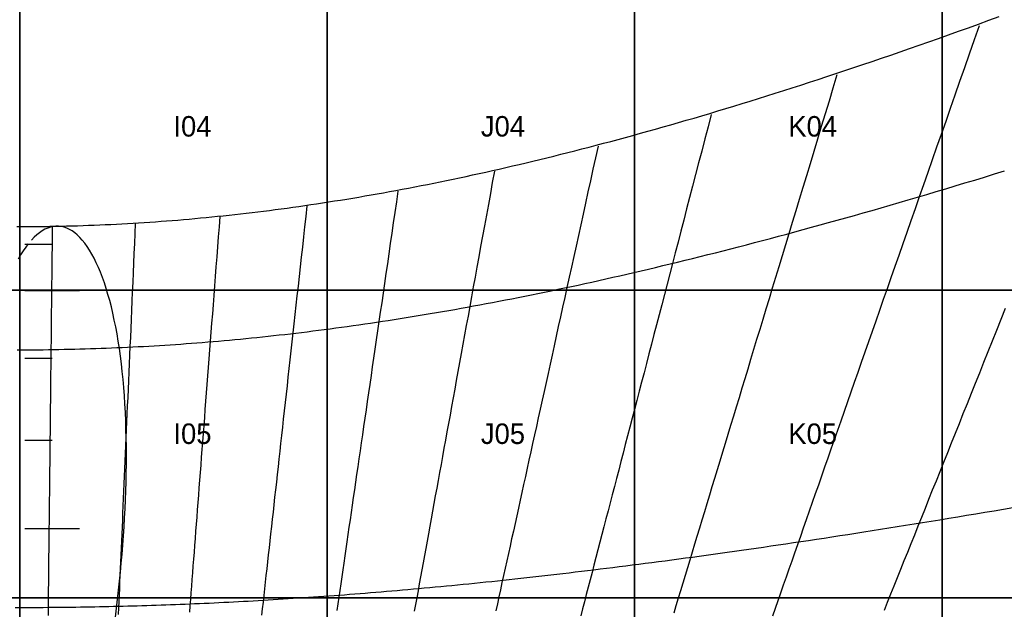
# Model space of a CAD drawing. Header units: millimetres. Extents: x -7250 to 7250, y -7250 to 7250.
# Tile 12 of 15: x 0 to 2882, y 2666 to 4392. Entities that reach past the tile are written whole.
import ezdxf

# ---------------------------------------------------------------- set-up
doc = ezdxf.new("R2010")
doc.units = ezdxf.units.MM
for name, color, linetype in [('CUT', 1, 'Continuous'), ('DECL', 30, 'Continuous'), ('HOUR', 7, 'Continuous'), ('HOUR15', 9, 'Continuous'), ('HOUR30', 8, 'Continuous'), ('ID', 3, 'Continuous'), ('MERID', 40, 'Continuous'), ('NOON', 6, 'Continuous'), ('TICKS', 2, 'Continuous')]:
    doc.layers.add(name, color=color, linetype=linetype)

msp = doc.modelspace()

# ---------------------------------------------------------------- linework, layer by layer
at = {"layer": 'CUT'}
for points in [[(-900, 4500), (0, 4500), (0, 3600), (-900, 3600), (-900, 4500)], [(0, 4500), (900, 4500), (900, 3600), (0, 3600), (0, 4500)], [(900, 4500), (1800, 4500), (1800, 3600), (900, 3600), (900, 4500)], [(1800, 4500), (2700, 4500), (2700, 3600), (1800, 3600), (1800, 4500)], [(2700, 4500), (3600, 4500), (3600, 3600), (2700, 3600), (2700, 4500)], [(-900, 3600), (0, 3600), (0, 2700), (-900, 2700), (-900, 3600)], [(0, 3600), (900, 3600), (900, 2700), (0, 2700), (0, 3600)], [(900, 3600), (1800, 3600), (1800, 2700), (900, 2700), (900, 3600)], [(1800, 3600), (2700, 3600), (2700, 2700), (1800, 2700), (1800, 3600)], [(2700, 3600), (3600, 3600), (3600, 2700), (2700, 2700), (2700, 3600)], [(-900, 2700), (0, 2700), (0, 1800), (-900, 1800), (-900, 2700)], [(0, 2700), (900, 2700), (900, 1800), (0, 1800), (0, 2700)], [(900, 2700), (1800, 2700), (1800, 1800), (900, 1800), (900, 2700)], [(1800, 2700), (2700, 2700), (2700, 1800), (1800, 1800), (1800, 2700)], [(2700, 2700), (3600, 2700), (3600, 1800), (2700, 1800), (2700, 2700)]]:
    msp.add_lwpolyline(points, close=True, dxfattribs=at)
for radius in [7250, 6350]:
    msp.add_circle((0, 0), radius, dxfattribs=at)
at = {"layer": 'DECL'}
for points in [[(-8.1, 3786.5), (8.1, 3786.5), (24.2, 3786.6), (40.3, 3786.7), (56.4, 3786.8), (72.6, 3787), (88.7, 3787.2), (104.8, 3787.5), (121, 3787.8), (137.1, 3788.2), (153.3, 3788.6), (169.5, 3789.1), (185.6, 3789.6), (201.8, 3790.2), (218, 3790.8), (234.2, 3791.5), (250.5, 3792.2), (266.7, 3792.9), (283, 3793.7), (299.2, 3794.6), (315.5, 3795.5), (331.8, 3796.4), (348.2, 3797.4), (364.5, 3798.5), (380.9, 3799.5), (397.3, 3800.7), (413.7, 3801.9), (430.1, 3803.1), (446.6, 3804.4), (463.1, 3805.7), (479.6, 3807.1), (496.1, 3808.6), (512.7, 3810.1), (529.3, 3811.6), (545.9, 3813.2), (562.6, 3814.8), (579.3, 3816.5), (596, 3818.2), (612.8, 3820), (629.6, 3821.9), (646.4, 3823.8), (663.3, 3825.7), (680.2, 3827.7), (697.2, 3829.8), (714.2, 3831.9), (731.2, 3834), (748.3, 3836.2), (765.5, 3838.5), (782.6, 3840.8), (799.9, 3843.2), (817.1, 3845.6), (834.5, 3848.1), (851.8, 3850.7), (869.3, 3853.2), (886.8, 3855.9), (904.3, 3858.6), (921.9, 3861.4), (939.5, 3864.2), (957.3, 3867.1), (975, 3870), (992.9, 3873), (1010.7, 3876.1), (1028.7, 3879.2), (1046.7, 3882.4), (1064.8, 3885.6), (1083, 3888.9), (1101.2, 3892.2), (1119.5, 3895.7), (1137.9, 3899.1), (1156.3, 3902.7), (1174.8, 3906.3), (1193.4, 3910), (1212.1, 3913.7), (1230.8, 3917.5), (1249.7, 3921.4), (1268.6, 3925.3), (1287.6, 3929.3), (1306.7, 3933.4), (1325.8, 3937.6), (1345.1, 3941.8), (1364.5, 3946), (1383.9, 3950.4), (1403.4, 3954.8), (1423.1, 3959.3), (1442.8, 3963.9), (1462.6, 3968.5), (1482.6, 3973.2), (1502.6, 3978), (1522.8, 3982.9), (1543, 3987.8), (1563.4, 3992.9), (1583.9, 3998), (1604.4, 4003.1), (1625.2, 4008.4), (1646, 4013.7), (1666.9, 4019.2), (1688, 4024.7), (1709.2, 4030.3), (1730.5, 4035.9), (1751.9, 4041.7), (1773.5, 4047.5), (1795.2, 4053.5), (1817, 4059.5), (1839, 4065.6), (1861.1, 4071.8), (1883.4, 4078.1), (1905.8, 4084.5), (1928.4, 4091), (1951.1, 4097.6), (1974, 4104.3), (1997, 4111.1), (2020.2, 4118), (2043.5, 4124.9), (2067, 4132), (2090.7, 4139.2), (2114.6, 4146.5), (2138.6, 4153.9), (2162.8, 4161.5), (2187.2, 4169.1), (2211.8, 4176.8), (2236.6, 4184.7), (2261.5, 4192.7), (2286.7, 4200.8), (2312, 4209), (2337.6, 4217.3), (2363.3, 4225.7), (2389.3, 4234.3), (2415.5, 4243), (2441.9, 4251.9), (2468.6, 4260.8), (2495.4, 4269.9), (2522.5, 4279.2), (2549.8, 4288.5), (2577.4, 4298), (2605.2, 4307.7), (2633.3, 4317.5), (2661.6, 4327.4), (2690.2, 4337.5), (2719, 4347.8), (2748.1, 4358.2), (2777.5, 4368.7), (2807.2, 4379.4), (2837.2, 4390.3), (2867.4, 4401.3)], [(-7.7, 3425.8), (7.7, 3425.8), (23, 3425.8), (38.3, 3425.9), (53.7, 3426), (69, 3426.1), (84.3, 3426.3), (99.7, 3426.5), (115, 3426.8), (130.4, 3427.1), (145.8, 3427.4), (161.1, 3427.8), (176.5, 3428.2), (191.9, 3428.6), (207.3, 3429.1), (222.7, 3429.6), (238.2, 3430.1), (253.6, 3430.7), (269, 3431.3), (284.5, 3432), (300, 3432.6), (315.5, 3433.4), (331, 3434.1), (346.5, 3434.9), (362.1, 3435.8), (377.6, 3436.6), (393.2, 3437.5), (408.8, 3438.5), (424.5, 3439.5), (440.1, 3440.5), (455.8, 3441.6), (471.5, 3442.7), (487.3, 3443.8), (503, 3445), (518.8, 3446.2), (534.6, 3447.4), (550.5, 3448.7), (566.3, 3450.1), (582.2, 3451.4), (598.2, 3452.8), (614.1, 3454.3), (630.1, 3455.8), (646.2, 3457.3), (662.3, 3458.9), (678.4, 3460.5), (694.5, 3462.1), (710.7, 3463.8), (726.9, 3465.5), (743.2, 3467.3), (759.5, 3469.1), (775.9, 3471), (792.3, 3472.9), (808.7, 3474.8), (825.2, 3476.8), (841.8, 3478.8), (858.3, 3480.9), (875, 3483), (891.7, 3485.1), (908.4, 3487.3), (925.2, 3489.6), (942, 3491.8), (958.9, 3494.2), (975.9, 3496.5), (992.9, 3499), (1010, 3501.4), (1027.1, 3503.9), (1044.3, 3506.5), (1061.6, 3509.1), (1078.9, 3511.7), (1096.3, 3514.4), (1113.7, 3517.2), (1131.2, 3520), (1148.8, 3522.8), (1166.5, 3525.7), (1184.2, 3528.7), (1202, 3531.7), (1219.9, 3534.7), (1237.8, 3537.8), (1255.8, 3540.9), (1273.9, 3544.1), (1292.1, 3547.4), (1310.4, 3550.7), (1328.7, 3554), (1347.2, 3557.5), (1365.7, 3560.9), (1384.3, 3564.4), (1403, 3568), (1421.8, 3571.6), (1440.6, 3575.3), (1459.6, 3579.1), (1478.7, 3582.9), (1497.8, 3586.7), (1517.1, 3590.7), (1536.5, 3594.6), (1555.9, 3598.7), (1575.5, 3602.8), (1595.2, 3606.9), (1614.9, 3611.2), (1634.8, 3615.4), (1654.8, 3619.8), (1675, 3624.2), (1695.2, 3628.7), (1715.6, 3633.2), (1736, 3637.9), (1756.6, 3642.5), (1777.4, 3647.3), (1798.2, 3652.1), (1819.2, 3657), (1840.3, 3662), (1861.5, 3667), (1882.9, 3672.1), (1904.4, 3677.3), (1926.1, 3682.5), (1947.9, 3687.9), (1969.8, 3693.3), (1991.9, 3698.8), (2014.2, 3704.3), (2036.6, 3710), (2059.1, 3715.7), (2081.8, 3721.5), (2104.7, 3727.4), (2127.7, 3733.4), (2151, 3739.4), (2174.3, 3745.6), (2197.9, 3751.8), (2221.6, 3758.1), (2245.5, 3764.5), (2269.6, 3771), (2293.9, 3777.6), (2318.4, 3784.3), (2343, 3791.1), (2367.9, 3798), (2393, 3805), (2418.2, 3812.1), (2443.7, 3819.3), (2469.4, 3826.6), (2495.3, 3834), (2521.5, 3841.5), (2547.8, 3849.1), (2574.4, 3856.8), (2601.2, 3864.6), (2628.3, 3872.6), (2655.6, 3880.7), (2683.1, 3888.8), (2710.9, 3897.1), (2738.9, 3905.6), (2767.2, 3914.1), (2795.8, 3922.8), (2824.7, 3931.6), (2853.8, 3940.5), (2883.2, 3949.6)], [(-13.7, 2671.5), (0, 2671.5), (13.7, 2671.5), (27.4, 2671.6), (41.1, 2671.6), (54.8, 2671.7), (68.5, 2671.7), (82.2, 2671.8), (95.9, 2671.9), (109.6, 2672.1), (123.4, 2672.2), (137.1, 2672.3), (150.8, 2672.5), (164.6, 2672.7), (178.3, 2672.9), (192.1, 2673.1), (205.8, 2673.3), (219.6, 2673.6), (233.4, 2673.8), (247.2, 2674.1), (261, 2674.4), (274.8, 2674.7), (288.6, 2675.1), (302.5, 2675.4), (316.4, 2675.8), (330.2, 2676.1), (344.1, 2676.5), (358, 2676.9), (371.9, 2677.4), (385.9, 2677.8), (399.8, 2678.3), (413.8, 2678.7), (427.8, 2679.2), (441.8, 2679.7), (455.9, 2680.3), (469.9, 2680.8), (484, 2681.4), (498.1, 2681.9), (512.2, 2682.5), (526.4, 2683.2), (540.5, 2683.8), (554.7, 2684.4), (569, 2685.1), (583.2, 2685.8), (597.5, 2686.5), (611.8, 2687.2), (626.1, 2687.9), (640.5, 2688.7), (654.9, 2689.4), (669.3, 2690.2), (683.8, 2691), (698.3, 2691.8), (712.8, 2692.7), (727.4, 2693.5), (742, 2694.4), (756.6, 2695.3), (771.3, 2696.2), (786, 2697.2), (800.7, 2698.1), (815.5, 2699.1), (830.3, 2700.1), (845.2, 2701.1), (860.1, 2702.1), (875.1, 2703.2), (890.1, 2704.2), (905.1, 2705.3), (920.2, 2706.4), (935.3, 2707.5), (950.5, 2708.7), (965.7, 2709.9), (981, 2711), (996.3, 2712.2), (1011.7, 2713.5), (1027.1, 2714.7), (1042.6, 2716), (1058.2, 2717.3), (1073.7, 2718.6), (1089.4, 2719.9), (1105.1, 2721.3), (1120.9, 2722.7), (1136.7, 2724.1), (1152.5, 2725.5), (1168.5, 2726.9), (1184.5, 2728.4), (1200.6, 2729.9), (1216.7, 2731.4), (1232.9, 2732.9), (1249.1, 2734.5), (1265.5, 2736.1), (1281.9, 2737.7), (1298.3, 2739.3), (1314.9, 2741), (1331.5, 2742.6), (1348.1, 2744.4), (1364.9, 2746.1), (1381.7, 2747.8), (1398.6, 2749.6), (1415.6, 2751.4), (1432.7, 2753.2), (1449.9, 2755.1), (1467.1, 2757), (1484.4, 2758.9), (1501.8, 2760.8), (1519.3, 2762.8), (1536.9, 2764.8), (1554.5, 2766.8), (1572.3, 2768.9), (1590.1, 2770.9), (1608.1, 2773), (1626.1, 2775.2), (1644.3, 2777.3), (1662.5, 2779.5), (1680.8, 2781.8), (1699.3, 2784), (1717.8, 2786.3), (1736.5, 2788.6), (1755.2, 2791), (1774.1, 2793.3), (1793.1, 2795.7), (1812.2, 2798.2), (1831.4, 2800.7), (1850.7, 2803.2), (1870.1, 2805.7), (1889.7, 2808.3), (1909.4, 2810.9), (1929.2, 2813.6), (1949.1, 2816.2), (1969.2, 2819), (1989.4, 2821.7), (2009.7, 2824.5), (2030.1, 2827.3), (2050.7, 2830.2), (2071.5, 2833.1), (2092.4, 2836.1), (2113.4, 2839), (2134.6, 2842.1), (2155.9, 2845.1), (2177.3, 2848.2), (2199, 2851.4), (2220.8, 2854.6), (2242.7, 2857.8), (2264.8, 2861.1), (2287.1, 2864.4), (2309.5, 2867.8), (2332.1, 2871.2), (2354.9, 2874.7), (2377.9, 2878.2), (2401, 2881.7), (2424.4, 2885.3), (2447.9, 2889), (2471.6, 2892.7), (2495.5, 2896.4), (2519.6, 2900.2), (2543.9, 2904.1), (2568.4, 2908), (2593.1, 2911.9), (2618, 2915.9), (2643.1, 2920), (2668.5, 2924.1), (2694, 2928.3), (2719.8, 2932.5), (2745.9, 2936.8), (2772.1, 2941.2), (2798.6, 2945.6), (2825.4, 2950.1), (2852.4, 2954.6), (2879.7, 2959.2), (2907.2, 2963.9)]]:
    msp.add_lwpolyline(points, dxfattribs=at)
at = {"layer": 'HOUR'}
for points in [[(2392.5, 4230.4), (2380.8, 4191.8), (2369.2, 4153.7), (2357.8, 4116.1), (2346.5, 4079), (2335.4, 4042.4), (2324.5, 4006.2), (2313.6, 3970.5), (2303, 3935.3), (2292.4, 3900.5), (2282, 3866.2), (2271.7, 3832.3), (2261.5, 3798.8), (2251.5, 3765.7), (2241.6, 3733), (2231.8, 3700.7), (2222.1, 3668.8), (2212.5, 3637.3), (2203.1, 3606.1), (2193.7, 3575.3), (2184.5, 3544.8), (2175.3, 3514.7), (2166.3, 3484.9), (2157.4, 3455.5), (2148.5, 3426.3), (2139.8, 3397.5), (2131.2, 3369), (2122.6, 3340.9), (2114.1, 3313), (2105.8, 3285.4), (2097.5, 3258.1), (2089.3, 3231), (2081.2, 3204.3), (2073.1, 3177.8), (2065.2, 3151.6), (2057.3, 3125.7), (2049.5, 3100), (2041.8, 3074.5), (2034.2, 3049.4), (2026.6, 3024.4), (2019.1, 2999.7), (2011.7, 2975.2), (2004.3, 2951), (1997, 2927), (1989.8, 2903.2), (1982.7, 2879.6), (1975.6, 2856.2), (1968.6, 2833.1), (1961.6, 2810.2), (1954.7, 2787.4), (1947.9, 2764.9), (1941.1, 2742.5), (1934.4, 2720.4), (1927.7, 2698.4), (1921.1, 2676.6), (1914.5, 2655)], [(1107.3, 3890.6), (1102.7, 3859.1), (1098.2, 3828), (1093.7, 3797.2), (1089.3, 3766.8), (1084.9, 3736.8), (1080.6, 3707.1), (1076.3, 3677.8), (1072.1, 3648.8), (1067.9, 3620.1), (1063.8, 3591.7), (1059.7, 3563.7), (1055.6, 3536), (1051.6, 3508.5), (1047.7, 3481.4), (1043.8, 3454.6), (1039.9, 3428), (1036.1, 3401.7), (1032.3, 3375.7), (1028.5, 3350), (1024.8, 3324.5), (1021.2, 3299.3), (1017.5, 3274.4), (1013.9, 3249.7), (1010.4, 3225.2), (1006.8, 3201), (1003.3, 3177), (999.9, 3153.3), (996.4, 3129.7), (993, 3106.4), (989.7, 3083.3), (986.4, 3060.5), (983.1, 3037.8), (979.8, 3015.4), (976.5, 2993.1), (973.3, 2971.1), (970.1, 2949.2), (967, 2927.6), (963.9, 2906.1), (960.8, 2884.8), (957.7, 2863.7), (954.6, 2842.8), (951.6, 2822.1), (948.6, 2801.5), (945.7, 2781.1), (942.7, 2760.9), (939.8, 2740.9), (936.9, 2721), (934, 2701.2), (931.2, 2681.6), (928.3, 2662.2)], [(95.3, 3787.1), (95, 3757.7), (94.7, 3728.6), (94.4, 3699.8), (94.1, 3671.4), (93.7, 3643.3), (93.4, 3615.5), (93.1, 3588), (92.8, 3560.8), (92.6, 3534), (92.3, 3507.4), (92, 3481.1), (91.7, 3455), (91.4, 3429.3), (91.1, 3403.8), (90.9, 3378.6), (90.6, 3353.6), (90.3, 3328.9), (90.1, 3304.5), (89.8, 3280.3), (89.5, 3256.3), (89.3, 3232.5), (89, 3209), (88.8, 3185.8), (88.5, 3162.7), (88.3, 3139.9), (88, 3117.2), (87.8, 3094.8), (87.5, 3072.6), (87.3, 3050.6), (87.1, 3028.8), (86.8, 3007.2), (86.6, 2985.8), (86.4, 2964.6), (86.1, 2943.5), (85.9, 2922.7), (85.7, 2902), (85.5, 2881.5), (85.2, 2861.2), (85, 2841), (84.8, 2821), (84.6, 2801.2), (84.4, 2781.5), (84.2, 2762), (84, 2742.7), (83.8, 2723.5), (83.5, 2704.5), (83.3, 2685.6), (83.1, 2666.8), (82.9, 2648.2)]]:
    msp.add_lwpolyline(points, dxfattribs=at)
at = {"layer": 'HOUR15'}
for points in [[(2808.9, 4374.6), (2794.3, 4332.8), (2779.9, 4291.6), (2765.6, 4251), (2751.6, 4210.9), (2737.8, 4171.4), (2724.1, 4132.4), (2710.7, 4093.9), (2697.4, 4056), (2684.3, 4018.5), (2671.3, 3981.6), (2658.5, 3945.1), (2645.9, 3909.1), (2633.5, 3873.5), (2621.2, 3838.4), (2609.1, 3803.7), (2597.1, 3769.5), (2585.2, 3735.6), (2573.5, 3702.2), (2562, 3669.2), (2550.5, 3636.6), (2539.3, 3604.3), (2528.1, 3572.5), (2517.1, 3541), (2506.2, 3509.9), (2495.4, 3479.1), (2484.8, 3448.7), (2474.2, 3418.6), (2463.8, 3388.8), (2453.5, 3359.4), (2443.3, 3330.3), (2433.2, 3301.5), (2423.3, 3273), (2413.4, 3244.8), (2403.6, 3216.9), (2394, 3189.3), (2384.4, 3162), (2374.9, 3135), (2365.6, 3108.2), (2356.3, 3081.7), (2347.1, 3055.5), (2338, 3029.5), (2329, 3003.8), (2320.1, 2978.4), (2311.3, 2953.1), (2302.5, 2928.2), (2293.9, 2903.4), (2285.3, 2878.9), (2276.8, 2854.6), (2268.4, 2830.6), (2260, 2806.7), (2251.8, 2783.1), (2243.6, 2759.7), (2235.4, 2736.5), (2227.4, 2713.5), (2219.4, 2690.7), (2211.5, 2668.1), (2203.6, 2645.7)], [(2024.4, 4114.8), (2015, 4078.6), (2005.7, 4042.9), (1996.6, 4007.7), (1987.5, 3972.9), (1978.6, 3938.6), (1969.8, 3904.7), (1961.1, 3871.2), (1952.4, 3838.2), (1943.9, 3805.5), (1935.5, 3773.2), (1927.2, 3741.3), (1919, 3709.8), (1910.9, 3678.7), (1902.9, 3647.9), (1895, 3617.5), (1887.2, 3587.4), (1879.5, 3557.7), (1871.8, 3528.3), (1864.2, 3499.2), (1856.8, 3470.5), (1849.4, 3442.1), (1842, 3413.9), (1834.8, 3386.1), (1827.6, 3358.6), (1820.5, 3331.3), (1813.5, 3304.4), (1806.6, 3277.7), (1799.7, 3251.3), (1792.9, 3225.2), (1786.2, 3199.3), (1779.5, 3173.7), (1772.9, 3148.4), (1766.4, 3123.3), (1759.9, 3098.4), (1753.5, 3073.8), (1747.2, 3049.4), (1740.9, 3025.3), (1734.7, 3001.3), (1728.5, 2977.6), (1722.4, 2954.2), (1716.3, 2930.9), (1710.3, 2907.8), (1704.4, 2885), (1698.5, 2862.3), (1692.6, 2839.9), (1686.8, 2817.7), (1681.1, 2795.6), (1675.4, 2773.7), (1669.8, 2752.1), (1664.2, 2730.6), (1658.6, 2709.3), (1653.1, 2688.1), (1647.7, 2667.2), (1642.3, 2646.4)], [(1389.6, 3948.3), (1383.6, 3915.6), (1377.8, 3883.3), (1372, 3851.5), (1366.2, 3820), (1360.6, 3788.8), (1355, 3758.1), (1349.4, 3727.7), (1344, 3697.7), (1338.6, 3668), (1333.2, 3638.6), (1327.9, 3609.6), (1322.7, 3580.9), (1317.6, 3552.5), (1312.5, 3524.5), (1307.4, 3496.7), (1302.4, 3469.3), (1297.5, 3442.1), (1292.6, 3415.2), (1287.7, 3388.7), (1283, 3362.3), (1278.2, 3336.3), (1273.5, 3310.5), (1268.9, 3285), (1264.3, 3259.8), (1259.7, 3234.8), (1255.2, 3210.1), (1250.8, 3185.6), (1246.4, 3161.3), (1242, 3137.3), (1237.7, 3113.5), (1233.4, 3089.9), (1229.1, 3066.6), (1224.9, 3043.4), (1220.8, 3020.5), (1216.6, 2997.8), (1212.5, 2975.3), (1208.5, 2953), (1204.4, 2930.9), (1200.5, 2909), (1196.5, 2887.3), (1192.6, 2865.8), (1188.7, 2844.4), (1184.9, 2823.3), (1181.1, 2802.3), (1177.3, 2781.5), (1173.5, 2760.9), (1169.8, 2740.4), (1166.1, 2720.1), (1162.4, 2700), (1158.8, 2680.1), (1155.2, 2660.3)], [(840.9, 3846.9), (837.5, 3816.3), (834.1, 3786), (830.8, 3756.1), (827.5, 3726.5), (824.3, 3697.3), (821.1, 3668.4), (817.9, 3639.9), (814.8, 3611.7), (811.7, 3583.7), (808.7, 3556.1), (805.6, 3528.8), (802.6, 3501.8), (799.7, 3475.1), (796.8, 3448.7), (793.9, 3422.5), (791, 3396.6), (788.2, 3371), (785.3, 3345.7), (782.6, 3320.6), (779.8, 3295.8), (777.1, 3271.2), (774.4, 3246.8), (771.7, 3222.7), (769.1, 3198.9), (766.5, 3175.2), (763.9, 3151.8), (761.3, 3128.6), (758.7, 3105.7), (756.2, 3082.9), (753.7, 3060.4), (751.3, 3038.1), (748.8, 3015.9), (746.4, 2994), (744, 2972.3), (741.6, 2950.7), (739.2, 2929.4), (736.9, 2908.2), (734.5, 2887.2), (732.2, 2866.4), (729.9, 2845.8), (727.7, 2825.3), (725.4, 2805), (723.2, 2784.9), (721, 2765), (718.8, 2745.2), (716.6, 2725.6), (714.5, 2706.1), (712.3, 2686.8), (710.2, 2667.6), (708.1, 2648.6)], [(338.5, 3795.9), (337.2, 3766.3), (335.9, 3737.1), (334.6, 3708.1), (333.4, 3679.5), (332.2, 3651.3), (330.9, 3623.3), (329.7, 3595.7), (328.5, 3568.4), (327.4, 3541.3), (326.2, 3514.6), (325, 3488.1), (323.9, 3462), (322.8, 3436.1), (321.6, 3410.4), (320.5, 3385.1), (319.4, 3360), (318.3, 3335.2), (317.3, 3310.6), (316.2, 3286.2), (315.1, 3262.1), (314.1, 3238.3), (313.1, 3214.6), (312.1, 3191.2), (311, 3168.1), (310, 3145.1), (309, 3122.4), (308.1, 3099.8), (307.1, 3077.5), (306.1, 3055.4), (305.2, 3033.5), (304.2, 3011.8), (303.3, 2990.3), (302.3, 2968.9), (301.4, 2947.8), (300.5, 2926.8), (299.6, 2906.1), (298.7, 2885.5), (297.8, 2865), (296.9, 2844.8), (296, 2824.7), (295.2, 2804.8), (294.3, 2785), (293.4, 2765.4), (292.6, 2746), (291.8, 2726.7), (290.9, 2707.6), (290.1, 2688.6), (289.3, 2669.8), (288.4, 2651.1)]]:
    msp.add_lwpolyline(points, dxfattribs=at)
at = {"layer": 'HOUR30'}
for points in [[(1693, 4022.1), (1685.5, 3987.9), (1678.1, 3954.1), (1670.8, 3920.7), (1663.5, 3887.8), (1656.3, 3855.3), (1649.3, 3823.1), (1642.3, 3791.4), (1635.4, 3760), (1628.6, 3729), (1621.8, 3698.4), (1615.2, 3668.1), (1608.6, 3638.2), (1602.1, 3608.6), (1595.6, 3579.3), (1589.3, 3550.4), (1583, 3521.8), (1576.8, 3493.5), (1570.6, 3465.5), (1564.5, 3437.8), (1558.5, 3410.4), (1552.5, 3383.3), (1546.6, 3356.5), (1540.8, 3330), (1535, 3303.8), (1529.3, 3277.8), (1523.7, 3252), (1518.1, 3226.6), (1512.5, 3201.4), (1507, 3176.4), (1501.6, 3151.7), (1496.2, 3127.2), (1490.9, 3103), (1485.6, 3079), (1480.4, 3055.2), (1475.2, 3031.7), (1470, 3008.3), (1465, 2985.2), (1459.9, 2962.3), (1454.9, 2939.6), (1450, 2917.1), (1445.1, 2894.8), (1440.2, 2872.7), (1435.4, 2850.8), (1430.6, 2829.1), (1425.9, 2807.6), (1421.2, 2786.2), (1416.5, 2765.1), (1411.9, 2744.1), (1407.3, 2723.3), (1402.8, 2702.6), (1398.3, 2682.1), (1393.8, 2661.8)], [(585.9, 3815.7), (583.6, 3785.7), (581.3, 3756), (579, 3726.7), (576.8, 3697.7), (574.6, 3669.1), (572.4, 3640.8), (570.3, 3612.8), (568.1, 3585.1), (566, 3557.8), (564, 3530.7), (561.9, 3503.9), (559.9, 3477.4), (557.8, 3451.2), (555.8, 3425.3), (553.9, 3399.6), (551.9, 3374.2), (550, 3349.1), (548.1, 3324.2), (546.2, 3299.6), (544.3, 3275.2), (542.4, 3251), (540.6, 3227.1), (538.8, 3203.4), (537, 3180), (535.2, 3156.8), (533.4, 3133.8), (531.7, 3111), (529.9, 3088.4), (528.2, 3066.1), (526.5, 3043.9), (524.8, 3022), (523.1, 3000.2), (521.5, 2978.7), (519.8, 2957.3), (518.2, 2936.1), (516.6, 2915.1), (515, 2894.3), (513.4, 2873.6), (511.8, 2853.2), (510.3, 2832.9), (508.7, 2812.8), (507.2, 2792.8), (505.7, 2773), (504.2, 2753.4), (502.7, 2733.9), (501.2, 2714.6), (499.7, 2695.4), (498.2, 2676.4), (496.8, 2657.5)], [(2885.3, 3547), (2872.3, 3514.5), (2859.4, 3482.4), (2846.7, 3450.6), (2834.1, 3419.3), (2821.6, 3388.3), (2809.3, 3357.6), (2797.2, 3327.3), (2785.1, 3297.3), (2773.2, 3267.6), (2761.4, 3238.3), (2749.8, 3209.2), (2738.3, 3180.5), (2726.9, 3152.1), (2715.6, 3124), (2704.4, 3096.1), (2693.4, 3068.6), (2682.4, 3041.3), (2671.6, 3014.3), (2660.9, 2987.6), (2650.2, 2961.1), (2639.7, 2934.9), (2629.3, 2909), (2619, 2883.3), (2608.8, 2857.9), (2598.7, 2832.7), (2588.7, 2807.7), (2578.7, 2782.9), (2568.9, 2758.4), (2559.2, 2734.2), (2549.5, 2710.1), (2539.9, 2686.2), (2530.5, 2662.6)]]:
    msp.add_lwpolyline(points, dxfattribs=at)
at = {"layer": 'MERID'}
msp.add_lwpolyline([(0, 550), (0, 6350)], dxfattribs=at)
at = {"layer": 'NOON'}
for points in [[(280.2, 2642.8), (283.4, 2669), (286.5, 2695.3), (289.5, 2721.7), (292.3, 2748.1), (294.9, 2774.6), (297.4, 2801), (299.7, 2827.6), (301.8, 2854.1), (303.8, 2880.6), (305.6, 2907.1), (307.1, 2933.5), (308.5, 2959.9), (309.7, 2986.3), (310.6, 3012.6), (311.4, 3038.7), (311.9, 3064.8), (312.2, 3090.7), (312.3, 3116.5), (312.2, 3142.1), (311.8, 3167.6), (311.2, 3192.8), (310.4, 3217.8), (309.3, 3242.6), (308, 3267.1), (306.4, 3291.3), (304.6, 3315.3), (302.5, 3338.8), (300.2, 3362.1), (297.6, 3384.9), (294.8, 3407.4), (291.8, 3429.4), (288.4, 3451), (284.9, 3472.2), (281.1, 3492.8), (277, 3512.9), (272.8, 3532.5), (268.3, 3551.5), (263.5, 3570), (258.5, 3587.8), (253.3, 3605), (247.9, 3621.6), (242.3, 3637.4), (236.5, 3652.6), (230.4, 3667.1), (224.2, 3680.8), (217.8, 3693.8), (211.2, 3706), (204.5, 3717.4), (197.6, 3728), (190.5, 3737.7), (183.3, 3746.7), (176, 3754.8), (168.5, 3762), (161, 3768.3), (153.3, 3773.8), (145.6, 3778.4), (137.8, 3782), (129.9, 3784.8), (122, 3786.6), (114, 3787.6), (106, 3787.6), (98, 3786.7), (90, 3784.9), (81.9, 3782.2), (73.9, 3778.5), (66, 3774), (58, 3768.6), (50.2, 3762.3), (42.4, 3755.1), (34.6, 3747)], [(25.1, 3735.9), (17.6, 3725.9), (10.1, 3715.2), (2.8, 3703.6), (-4.3, 3691.2)]]:
    msp.add_lwpolyline(points, dxfattribs=at)
at = {"layer": 'TICKS'}
for points in [[(15, 3786.4), (95, 3786.4)], [(15, 3734.5), (95, 3734.5)], [(15, 3599.7), (175, 3599.7)], [(15, 3400.9), (95, 3400.9)], [(15, 3161.2), (95, 3161.2)], [(15, 2902.1), (175, 2902.1)]]:
    msp.add_lwpolyline(points, dxfattribs=at)

# ---------------------------------------------------------------- texts
at = {"layer": 'ID'}
for s, p in [('I04', (450, 4050)), ('J04', (1350, 4050)), ('K04', (2250, 4050)), ('I05', (450, 3150)), ('J05', (1350, 3150)), ('K05', (2250, 3150))]:
    msp.add_text(s, height=60, dxfattribs=at).set_placement(p)

doc.saveas('drawing.dxf')
